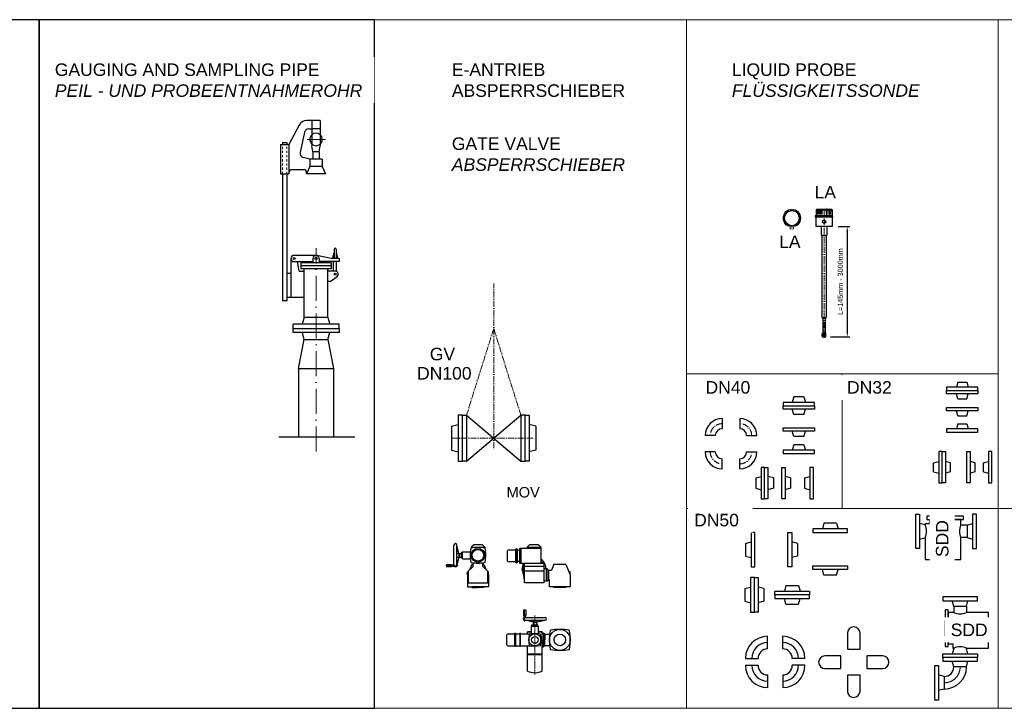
# Model space of a CAD drawing. Header units: millimetres. Extents: x -48448 to 452754, y -13941 to 17062.
# Tile 33 of 256: x -3680 to 1033, y -13941 to -10644. Entities that reach past the tile are written whole.
import ezdxf

# ---------------------------------------------------------------- set-up
doc = ezdxf.new("R2010")
doc.units = ezdxf.units.MM
for name, pattern in [('ACAD_ISO10W100', [18, 12, -3, 0, -3]), ('JIS_02_1.0', [2, 1, -1]), ('STRICHPUNKT', [25.4, 12.7, -6.35, 0, -6.35])]:
    doc.linetypes.add(name, pattern=pattern)
for name, color, linetype in [('0_POL_Beschriftung', 7, 'Continuous'), ('0_POL_masch Installation Bestand', 7, 'Continuous'), ('Beschriftung', 7, 'Continuous')]:
    doc.layers.add(name, color=color, linetype=linetype)
doc.layers.add('Bemaßung', color=7, linetype='Continuous', lineweight=13)
doc.styles.add('LBB3.5M1000', font='isocp.shx', dxfattribs={"height": 3.5})
doc.dimstyles.new('DIN', dxfattribs={"dimtxt": 2.5, "dimasz": 2.5, "dimexe": 1.25, "dimexo": 0.625, "dimtad": 1, "dimtih": 1, "dimdec": 4, "dimdsep": 46, "dimlunit": 6, "dimtxsty": 'Standard', "dimcen": 2.5, "dimadec": 0, "dimazin": 0, "dimtfac": 1, "dimtdec": 4, "dimtmove": 0, "dimatfit": 3, "dimfxl": 0, "dimtvp": 1, "dimtolj": 1, "dimtzin": 0, "dimarcsym": 0})

# ---------------------------------------------------------------- blocks, each defined once
blk = doc.blocks.new('*D37')
at = {"layer": 'Bemaßung', "color": 0, "lineweight": -2, "transparency": 16777216}
for p, q in [((238.2, -11634.3), (293.6, -11634.3)), ((281.1, -11659.3), (281.1, -12137.9)), ((200.2, -12162.9), (293.6, -12162.9))]:
    blk.add_line(p, q, dxfattribs=at)
at = {"layer": 'Bemaßung', "color": 0, "transparency": 16777216}
for points in [[(276.9, -11659.3), (285.2, -11659.3), (281.1, -11634.3)], [(276.9, -12137.9), (285.2, -12137.9), (281.1, -12162.9)]]:
    blk.add_solid(points, dxfattribs=at)
at = {"layer": 'DEFPOINTS', "color": 0, "transparency": 16777216}
for p in [(208.2, -11634.3), (170.2, -12162.9), (281.1, -12162.9)]:
    blk.add_point(p, dxfattribs=at)
at = {"layer": 'Bemaßung', "color": 0, "transparency": 16777216, "insert": (248.1, -11898.6), "char_height": 25, "attachment_point": 5, "rotation": 90}
blk.add_mtext('\\A1;L=145mm - 3000mm', dxfattribs=at)

msp = doc.modelspace()

# ---------------------------------------------------------------- linework, layer by layer
at = {"color": 3, "linetype": 'Continuous', "lineweight": -2, "ltscale": 10}
for p, q in [((-2342.501, -11148.987), (-2391.352, -11242.506)), ((-2241.281, -11127.506), (-2307.046, -11127.506)), ((-2296.606, -11167.506), (-2281.281, -11167.506)), ((-2281.281, -11127.506), (-2281.281, -11247.506)), ((-2241.281, -11167.506), (-2281.281, -11167.506)), ((-2241.281, -11127.506), (-2241.281, -11247.506)), ((-2316.14, -11183.213), (-2337.494, -11280.356)), ((-2431.352, -11242.506), (-2391.352, -11242.506)), ((-2431.352, -11242.506), (-2431.352, -11382.506)), ((-2421.352, -11232.506), (-2421.352, -11242.506)), ((-2421.352, -11232.506), (-2401.352, -11232.506)), ((-2401.352, -11232.506), (-2401.352, -11242.506)), ((-2391.352, -11242.506), (-2391.352, -11382.506)), ((-2276.281, -11277.506), (-2281.281, -11247.506)), ((-2246.281, -11277.506), (-2241.281, -11247.506)), ((-2291.281, -11312.506), (-2323.136, -11303.969)), ((-2276.281, -11277.506), (-2276.281, -11312.506)), ((-2246.281, -11277.506), (-2276.281, -11277.506)), ((-2246.281, -11277.506), (-2246.281, -11312.506)), ((-2291.281, -11347.506), (-2306.281, -11382.506)), ((-2291.281, -11312.506), (-2291.281, -11347.506)), ((-2231.281, -11312.506), (-2291.281, -11312.506)), ((-2231.281, -11347.506), (-2291.281, -11347.506)), ((-2231.281, -11312.506), (-2231.281, -11347.506)), ((-2231.281, -11347.506), (-2216.281, -11382.506)), ((-2431.352, -11382.506), (-2391.352, -11382.506)), ((-2421.352, -11382.506), (-2421.352, -11989.417)), ((-2401.352, -11382.506), (-2401.352, -11989.417)), ((-2321.281, -11362.506), (-2376.352, -11362.506)), ((-2306.281, -11382.506), (-2306.281, -11377.506)), ((-2216.281, -11382.506), (-2306.281, -11382.506)), ((-2401.352, -11857.506), (-2381.352, -11857.506)), ((-2401.352, -11989.417), (-2421.352, -11989.417)), ((-2401.352, -11972.506), (-2381.352, -11972.506))]:
    msp.add_line(p, q, dxfattribs=at)
at = {"color": 3, "linetype": 'JIS_02_1.0', "lineweight": 18, "ltscale": 10}
for p, q in [((-2421.352, -11382.506), (-2421.352, -11242.506)), ((-2401.352, -11382.506), (-2401.352, -11242.506))]:
    msp.add_line(p, q, dxfattribs=at)
at = {"color": 3, "linetype": 'ACAD_ISO10W100', "lineweight": 18, "ltscale": 10}
msp.add_line((-2216.264, -11217.506), (-2303.185, -11217.506), dxfattribs=at)
at = {"linetype": 'ACAD_ISO10W100', "lineweight": 18, "ltscale": 2.5}
for p, q in [((170.218, -12166.864), (170.218, -11536.646)), ((-1411.077, -12695.925), (-1411.077, -11906.775)), ((-1411.077, -12122.696), (-1541.077, -12537.696)), ((-1411.077, -12122.696), (-1281.077, -12537.696)), ((-1613.077, -12647.696), (-1209.077, -12647.696))]:
    msp.add_line(p, q, dxfattribs=at)
at = {"lineweight": 13}
for p, q in [((-16.388, -11581.085), (-19.163, -11579.944)), ((-17.106, -11575.71), (-14.494, -11577.185)), ((-11.431, -11568.081), (-9.267, -11570.159)), ((-7.984, -11564.908), (-6.092, -11567.236)), ((-0.252, -11560.04), (1.029, -11562.752)), ((5.35, -11561.051), (4.439, -11558.193)), ((26.612, -11561.051), (27.523, -11558.193)), ((32.214, -11560.04), (30.933, -11562.752)), ((39.946, -11564.908), (38.054, -11567.236)), ((43.393, -11568.081), (41.229, -11570.159)), ((49.068, -11575.71), (46.456, -11577.185)), ((48.35, -11581.085), (51.125, -11579.944)), ((-16.388, -11607.71), (-19.163, -11608.851)), ((-17.106, -11613.086), (-14.494, -11611.611)), ((-11.431, -11620.715), (-9.267, -11618.637)), ((-7.984, -11623.888), (-6.092, -11621.56)), ((-0.252, -11628.756), (1.029, -11626.043)), ((5.35, -11627.744), (4.439, -11630.602)), ((26.612, -11627.744), (27.523, -11630.602)), ((32.214, -11628.756), (30.933, -11626.043)), ((39.946, -11623.888), (38.054, -11621.56)), ((43.393, -11620.715), (41.229, -11618.637)), ((49.068, -11613.086), (46.456, -11611.611)), ((48.35, -11607.71), (51.125, -11608.851))]:
    msp.add_line(p, q, dxfattribs=at)
for p, q in [((132.218, -11554.898), (135.218, -11551.898)), ((132.218, -11554.898), (132.218, -11583.83)), ((132.218, -11554.898), (208.218, -11554.898)), ((135.218, -11551.898), (205.218, -11551.898)), ((137.848, -11554.898), (139.58, -11551.898)), ((139.743, -11554.898), (141.475, -11551.898)), ((144.97, -11554.898), (145.774, -11551.898)), ((148.145, -11554.898), (148.948, -11551.898)), ((165.218, -11551.898), (165.218, -11554.898)), ((175.218, -11551.898), (175.218, -11554.898)), ((192.291, -11554.898), (191.487, -11551.898)), ((195.466, -11554.898), (194.662, -11551.898)), ((200.693, -11554.898), (198.961, -11551.898)), ((202.587, -11554.898), (200.855, -11551.898)), ((208.218, -11554.898), (205.218, -11551.898)), ((208.218, -11554.898), (208.218, -11583.83)), ((156.768, -11634.272), (156.768, -11676.691)), ((183.668, -11634.272), (183.668, -11676.691)), ((156.768, -11676.691), (183.668, -11676.691)), ((-2371.353, -12122.506), (-2371.353, -12102.506)), ((-2151.353, -12122.506), (-2151.353, -12102.506)), ((-2318.503, -12174.506), (-2326.853, -12142.506)), ((-2204.203, -12174.506), (-2195.853, -12142.506)), ((161.468, -12158.944), (161.468, -12148.351)), ((165.218, -12142.944), (162.639, -12145.522)), ((165.218, -12149.944), (165.218, -12157.648)), ((165.218, -12157.648), (170.218, -12162.944)), ((175.218, -12157.648), (170.218, -12162.944)), ((175.218, -12149.944), (175.218, -12157.648)), ((178.968, -12158.944), (178.968, -12148.351)), ((-2345.503, -12314.506), (-2318.503, -12174.506)), ((-2318.503, -12174.506), (-2204.203, -12174.506)), ((-2204.203, -12174.506), (-2177.203, -12314.506)), ((165.468, -12162.944), (174.968, -12162.944)), ((-2345.503, -12314.506), (-2177.203, -12314.506)), ((-2345.503, -12314.506), (-2345.503, -12642.506)), ((-2177.203, -12314.506), (-2177.203, -12642.506)), ((810.417, -12379.235), (803.617, -12403.235)), ((810.417, -12379.235), (852.817, -12379.235)), ((852.817, -12379.235), (859.617, -12403.235)), ((810.417, -12459.235), (803.617, -12435.235)), ((852.817, -12459.235), (859.617, -12435.235)), ((25.073, -12450.207), (17.223, -12476.207)), ((73.373, -12450.207), (25.073, -12450.207)), ((73.373, -12450.207), (81.223, -12476.207)), ((810.417, -12459.235), (852.817, -12459.235)), ((25.073, -12534.207), (17.223, -12508.207)), ((73.373, -12534.207), (25.073, -12534.207)), ((73.373, -12534.207), (81.223, -12508.207)), ((810.417, -12539.951), (803.617, -12515.951)), ((852.817, -12539.951), (859.617, -12515.951)), ((-1541.077, -12537.696), (-1281.077, -12757.696)), ((-1541.077, -12757.696), (-1281.077, -12537.696)), ((-317.539, -12553.865), (-317.539, -12602.165)), ((-233.614, -12553.865), (-233.614, -12602.165)), ((810.417, -12579.509), (803.617, -12603.509)), ((810.417, -12539.951), (852.817, -12539.951)), ((810.417, -12579.509), (852.817, -12579.509)), ((852.817, -12579.509), (859.617, -12603.509)), ((-1613.077, -12590.546), (-1581.077, -12582.196)), ((-1613.077, -12590.546), (-1613.077, -12704.846)), ((-1209.077, -12590.546), (-1241.077, -12582.196)), ((-1209.077, -12590.546), (-1209.077, -12704.846)), ((25.073, -12639.683), (17.223, -12613.683)), ((73.373, -12639.683), (81.223, -12613.683)), ((-350.389, -12635.015), (-398.689, -12635.015)), ((-200.764, -12635.015), (-152.464, -12635.015)), ((73.373, -12639.683), (25.073, -12639.683)), ((-1613.077, -12704.846), (-1581.077, -12713.196)), ((-1209.077, -12704.846), (-1241.077, -12713.196)), ((-350.389, -12713.526), (-398.689, -12713.526)), ((-200.764, -12713.526), (-152.464, -12713.526)), ((25.073, -12679.173), (17.223, -12705.173)), ((73.373, -12679.173), (25.073, -12679.173)), ((73.373, -12679.173), (81.223, -12705.173)), ((-317.539, -12794.676), (-317.539, -12746.376)), ((-233.614, -12794.676), (-233.614, -12746.376)), ((694.516, -12765.892), (718.516, -12759.092)), ((694.516, -12808.292), (694.516, -12765.892)), ((774.516, -12765.892), (750.516, -12759.092)), ((774.516, -12808.292), (774.516, -12765.892)), ((893.724, -12765.892), (869.724, -12759.092)), ((893.724, -12808.292), (893.724, -12765.892)), ((933.281, -12765.892), (957.281, -12759.092)), ((933.281, -12808.292), (933.281, -12765.892)), ((694.516, -12808.292), (718.516, -12815.092)), ((774.516, -12808.292), (750.516, -12815.092)), ((893.724, -12808.292), (869.724, -12815.092)), ((933.281, -12808.292), (957.281, -12815.092)), ((-156.533, -12838.162), (-130.533, -12830.312)), ((-156.533, -12838.162), (-156.533, -12886.462)), ((-72.533, -12838.162), (-98.533, -12830.312)), ((-72.533, -12838.162), (-72.533, -12886.462)), ((9.634, -12838.162), (-16.366, -12830.312)), ((9.634, -12838.162), (9.634, -12886.462)), ((76.671, -12838.162), (102.671, -12830.312)), ((76.671, -12838.162), (76.671, -12886.462)), ((-156.533, -12886.462), (-130.533, -12894.312)), ((-72.533, -12886.462), (-98.533, -12894.312)), ((9.634, -12886.462), (-16.366, -12894.312)), ((76.671, -12886.462), (102.671, -12894.312)), ((169.203, -13054.585), (161.853, -13081.585)), ((229.503, -13054.585), (169.203, -13054.585)), ((229.503, -13054.585), (236.853, -13081.585)), ((854.103, -13063.312), (824.103, -13063.312)), ((854.103, -13063.312), (881.103, -13055.962)), ((854.103, -13063.312), (854.103, -13123.612)), ((-205.898, -13151.481), (-178.898, -13144.131)), ((42.377, -13151.481), (15.377, -13144.131)), ((854.103, -13123.612), (824.103, -13123.612)), ((854.103, -13123.612), (881.103, -13130.962)), ((-1519.366, -13169.655), (-1507.906, -13158.194)), ((-1519.366, -13169.655), (-1519.366, -13173.769)), ((-1519.366, -13169.655), (-1453.467, -13169.655)), ((-1464.928, -13158.194), (-1507.906, -13158.194)), ((-1453.467, -13169.655), (-1464.928, -13158.194)), ((-1453.467, -13169.655), (-1453.467, -13173.769)), ((-1301.827, -13177.919), (-1301.827, -13243.818)), ((-1250.718, -13175.385), (-1287.55, -13175.385)), ((-1287.55, -13175.385), (-1287.55, -13246.352)), ((-1281.819, -13175.385), (-1281.819, -13246.352)), ((-1250.718, -13169.655), (-1239.257, -13158.194)), ((-1250.718, -13169.655), (-1250.718, -13175.385)), ((-1250.718, -13169.655), (-1184.819, -13169.655)), ((-1250.718, -13173.871), (-1184.819, -13173.871)), ((-1196.28, -13158.194), (-1239.257, -13158.194)), ((-1184.819, -13169.655), (-1196.28, -13158.194)), ((-1184.819, -13169.655), (-1184.819, -13246.352)), ((-205.898, -13151.481), (-205.898, -13211.781)), ((42.377, -13151.481), (42.377, -13211.781)), ((-205.898, -13211.781), (-178.898, -13219.131)), ((42.377, -13211.781), (15.377, -13219.131)), ((-1536.558, -13302.026), (-1536.558, -13286.874)), ((-1536.558, -13286.874), (-1533.066, -13286.874)), ((-1515.069, -13251.599), (-1526.385, -13278.154)), ((-1515.069, -13251.599), (-1510.144, -13251.599)), ((-1457.765, -13251.599), (-1462.689, -13251.599)), ((-1457.765, -13251.599), (-1446.449, -13278.154)), ((-1436.276, -13286.874), (-1439.768, -13286.874)), ((-1436.276, -13302.026), (-1436.276, -13286.874)), ((-1287.55, -13246.352), (-1171.12, -13246.352)), ((-1171.12, -13261.914), (-1264.417, -13261.914)), ((-1171.12, -13284.835), (-1264.417, -13284.835)), ((-1158.576, -13330.678), (-1158.576, -13273.374)), ((-1154.796, -13273.374), (-1149.066, -13279.105)), ((-1149.066, -13279.105), (-1149.066, -13324.948)), ((-1149.066, -13279.105), (-1134.939, -13279.105)), ((-1123.217, -13251.599), (-1134.939, -13279.105)), ((-1065.914, -13251.599), (-1123.217, -13251.599)), ((-1065.914, -13251.599), (-1044.425, -13302.026)), ((-1044.425, -13286.874), (-1050.882, -13286.874)), ((-1044.425, -13302.026), (-1044.425, -13286.874)), ((169.203, -13302.859), (161.853, -13275.859)), ((229.503, -13302.859), (236.853, -13275.859)), ((-1533.066, -13293.832), (-1536.558, -13302.026)), ((-1439.768, -13293.832), (-1436.276, -13302.026)), ((-1154.796, -13330.678), (-1149.066, -13324.948)), ((-1149.066, -13324.948), (-1144.706, -13324.948)), ((229.503, -13302.859), (169.203, -13302.859)), ((-208.676, -13367.436), (-181.676, -13360.086)), ((-208.676, -13367.436), (-208.676, -13427.736)), ((-118.676, -13367.436), (-145.676, -13360.086)), ((-118.676, -13367.436), (-118.676, -13427.736)), ((-12.639, -13352.586), (-19.989, -13379.586)), ((-12.639, -13352.586), (47.661, -13352.586)), ((47.661, -13352.586), (55.011, -13379.586)), ((-208.676, -13427.736), (-181.676, -13435.086)), ((-118.676, -13427.736), (-145.676, -13435.086)), ((-12.639, -13442.586), (-19.989, -13415.586)), ((47.661, -13442.586), (55.011, -13415.586)), ((791.182, -13452.352), (783.832, -13425.352)), ((851.482, -13452.352), (858.832, -13425.352)), ((-12.639, -13442.586), (47.661, -13442.586)), ((791.182, -13452.352), (851.482, -13452.352)), ((791.182, -13452.352), (791.182, -13482.352)), ((851.482, -13452.352), (851.482, -13482.352)), ((-99.981, -13656.133), (-99.981, -13595.833)), ((-27.999, -13656.133), (-27.999, -13595.833)), ((282.012, -13581.497), (282.012, -13657.497)), ((342.312, -13657.497), (342.312, -13581.497)), ((282.012, -13657.497), (342.312, -13657.497)), ((-206.131, -13701.983), (-145.831, -13701.983)), ((78.151, -13701.983), (17.851, -13701.983)), ((249.772, -13689.737), (173.772, -13689.737)), ((249.772, -13750.037), (249.772, -13689.737)), ((450.551, -13689.737), (374.551, -13689.737)), ((374.551, -13689.737), (374.551, -13750.037)), ((-206.131, -13734.858), (-145.831, -13734.858)), ((78.151, -13734.858), (17.851, -13734.858)), ((173.772, -13750.037), (249.772, -13750.037)), ((374.551, -13750.037), (450.551, -13750.037)), ((791.182, -13742.352), (783.832, -13715.352)), ((851.482, -13742.352), (791.182, -13742.352)), ((851.482, -13742.352), (858.832, -13715.352)), ((-99.981, -13780.708), (-99.981, -13841.008)), ((-27.999, -13780.708), (-27.999, -13841.008)), ((342.312, -13782.276), (282.012, -13782.276)), ((282.012, -13782.276), (282.012, -13858.276)), ((342.312, -13858.276), (342.312, -13782.276)), ((745.332, -13788.202), (718.332, -13780.852)), ((745.332, -13788.202), (745.332, -13848.502)), ((745.332, -13848.502), (718.332, -13855.852))]:
    msp.add_line(p, q)
at = {"linetype": 'Continuous', "lineweight": -2, "ltscale": 10}
for p, q in [((-2261.352, -11772.506), (-2366.352, -11772.506)), ((-2189.202, -11787.506), (-2258.233, -11772.834)), ((-2180.277, -11772.506), (-2175.277, -11772.506)), ((-2180.277, -11772.506), (-2180.277, -11787.506)), ((-2177.777, -11762.506), (-2175.277, -11762.506)), ((-2177.777, -11762.506), (-2177.777, -11772.506)), ((-2175.277, -11742.506), (-2175.277, -11787.506)), ((-2165.277, -11742.506), (-2165.277, -11787.506)), ((-2162.777, -11762.506), (-2165.277, -11762.506)), ((-2160.277, -11772.506), (-2165.277, -11772.506)), ((-2162.777, -11762.506), (-2162.777, -11772.506)), ((-2160.277, -11772.506), (-2160.277, -11787.506)), ((-2381.352, -11787.506), (-2381.352, -11972.506)), ((-2366.352, -11802.506), (-2276.352, -11802.506)), ((-2342.57, -11847.506), (-2350.505, -11802.506)), ((-2342.57, -11847.506), (-2350.505, -11802.506)), ((-2189.202, -11807.506), (-2333.502, -11807.506)), ((-2333.502, -11807.506), (-2333.502, -11837.506)), ((-2189.202, -11822.506), (-2333.502, -11822.506)), ((-2276.352, -11787.506), (-2276.352, -11807.506)), ((-2246.352, -11787.506), (-2246.352, -11807.506)), ((-2150.277, -11802.506), (-2246.352, -11802.506)), ((-2150.277, -11787.506), (-2189.202, -11787.506)), ((-2189.202, -11807.506), (-2189.202, -11837.506)), ((-2177.777, -11847.506), (-2177.777, -11802.506)), ((-2162.777, -11849.516), (-2162.777, -11802.506)), ((-2150.277, -11787.506), (-2150.277, -11802.506)), ((-2342.57, -11847.506), (-2318.502, -11847.506)), ((-2342.57, -11847.506), (-2318.502, -11847.506)), ((-2189.202, -11837.506), (-2333.502, -11837.506)), ((-2318.502, -12070.506), (-2318.502, -11837.506)), ((-2204.202, -12070.506), (-2204.202, -11837.506)), ((-2170.277, -11847.506), (-2204.202, -11847.506)), ((-2194.202, -11897.506), (-2159.7, -11873.143)), ((-2194.202, -11897.506), (-2204.202, -11897.506)), ((-2381.352, -11972.506), (-2318.502, -11972.506)), ((-2151.353, -12102.506), (-2371.353, -12102.506)), ((-2318.502, -12070.506), (-2327.076, -12102.506)), ((-2204.202, -12070.506), (-2318.502, -12070.506)), ((-2204.202, -12070.506), (-2195.628, -12102.506))]:
    msp.add_line(p, q, dxfattribs=at)
at = {"linetype": 'ACAD_ISO10W100', "lineweight": 18, "ltscale": 10}
msp.add_line((-2261.353, -12711.292), (-2261.353, -11737.503), dxfattribs=at)
at = {"linetype": 'JIS_02_1.0', "lineweight": 5, "ltscale": 2}
msp.add_line((175.218, -12142.944), (177.796, -12145.522), dxfattribs=at)
at = {"color": 1}
msp.add_line((-2075.774, -12642.506), (-2439.516, -12642.506), dxfattribs=at)
for points in [[(-3586.02, -10644.451), (-6199.576, -10644.451), (-6199.576, -13940.593), (-3586.02, -13940.593)], [(-1981.147, -10644.451), (-3586.02, -10644.451), (-3586.02, -13940.593), (-1981.147, -13940.593)]]:
    msp.add_lwpolyline(points, close=True, dxfattribs=at)
for points in [[(127.718, -11588.622), (212.718, -11588.622), (212.718, -11583.83), (127.718, -11583.83)], [(132.218, -11588.622), (208.218, -11588.622), (208.218, -11634.272), (132.218, -11634.272)], [(137.848, -11554.898), (139.743, -11554.898), (139.743, -11575.577), (137.848, -11575.577)], [(144.97, -11554.898), (148.145, -11554.898), (148.145, -11575.577), (144.97, -11575.577)], [(155.266, -11551.898), (159.587, -11551.898), (159.587, -11575.577), (155.266, -11575.577)], [(185.169, -11551.898), (180.849, -11551.898), (180.849, -11575.577), (185.169, -11575.577)], [(195.466, -11554.898), (192.291, -11554.898), (192.291, -11575.577), (195.466, -11575.577)], [(202.587, -11554.898), (200.693, -11554.898), (200.693, -11575.577), (202.587, -11575.577)], [(159.468, -12070.305), (180.968, -12070.305), (180.968, -11676.691), (159.468, -11676.691)], [(-2371.353, -12122.506), (-2151.353, -12122.506), (-2151.353, -12142.506), (-2371.353, -12142.506)], [(756.617, -12419.235), (906.617, -12419.235), (906.617, -12403.235), (756.617, -12403.235)], [(756.617, -12419.235), (906.617, -12419.235), (906.617, -12435.235), (756.617, -12435.235)], [(124.223, -12476.207), (-25.777, -12476.207), (-25.777, -12492.207), (124.223, -12492.207)], [(124.223, -12508.207), (-25.777, -12508.207), (-25.777, -12492.207), (124.223, -12492.207)], [(756.617, -12499.951), (906.617, -12499.951), (906.617, -12515.951), (756.617, -12515.951)], [(-1581.077, -12757.696), (-1561.077, -12757.696), (-1561.077, -12537.696), (-1581.077, -12537.696)], [(-1541.077, -12757.696), (-1561.077, -12757.696), (-1561.077, -12537.696), (-1541.077, -12537.696)], [(-1281.077, -12757.696), (-1261.077, -12757.696), (-1261.077, -12537.696), (-1281.077, -12537.696)], [(-1241.077, -12757.696), (-1261.077, -12757.696), (-1261.077, -12537.696), (-1241.077, -12537.696)], [(124.223, -12613.683), (-25.777, -12613.683), (-25.777, -12597.683), (124.223, -12597.683)], [(756.617, -12619.509), (906.617, -12619.509), (906.617, -12603.509), (756.617, -12603.509)], [(124.223, -12705.173), (-25.777, -12705.173), (-25.777, -12721.173), (124.223, -12721.173)], [(734.516, -12862.092), (734.516, -12712.092), (718.516, -12712.092), (718.516, -12862.092)], [(734.516, -12862.092), (734.516, -12712.092), (750.516, -12712.092), (750.516, -12862.092)], [(853.724, -12862.092), (853.724, -12712.092), (869.724, -12712.092), (869.724, -12862.092)], [(973.281, -12862.092), (973.281, -12712.092), (957.281, -12712.092), (957.281, -12862.092)], [(-130.533, -12787.312), (-130.533, -12937.312), (-114.533, -12937.312), (-114.533, -12787.312)], [(-98.533, -12787.312), (-98.533, -12937.312), (-114.533, -12937.312), (-114.533, -12787.312)], [(-16.366, -12787.312), (-16.366, -12937.312), (-32.366, -12937.312), (-32.366, -12787.312)], [(102.671, -12787.312), (102.671, -12937.312), (118.671, -12937.312), (118.671, -12787.312)], [(627.103, -13010.962), (627.103, -13175.962), (609.103, -13175.962), (609.103, -13010.962)], [(661.603, -13036.234), (836.603, -13036.234), (836.603, -13021.234), (661.603, -13021.234)], [(881.103, -13010.962), (881.103, -13175.962), (899.103, -13175.962), (899.103, -13010.962)], [(-178.898, -13099.131), (-178.898, -13264.131), (-160.898, -13264.131), (-160.898, -13099.131)], [(15.377, -13099.131), (15.377, -13264.131), (-2.623, -13264.131), (-2.623, -13099.131)], [(281.853, -13081.585), (116.853, -13081.585), (116.853, -13099.585), (281.853, -13099.585)], [(-1298.962, -13243.818), (-1304.692, -13243.818), (-1304.692, -13177.919), (-1298.962, -13177.919)], [(-1287.55, -13238.602), (-1298.962, -13238.602), (-1298.962, -13183.135), (-1287.55, -13183.135)], [(281.853, -13275.859), (116.853, -13275.859), (116.853, -13257.859), (281.853, -13257.859)], [(-181.676, -13315.086), (-181.676, -13480.086), (-163.676, -13480.086), (-163.676, -13315.086)], [(-145.676, -13315.086), (-145.676, -13480.086), (-163.676, -13480.086), (-163.676, -13315.086)], [(-1065.914, -13361.622), (-1123.217, -13361.622), (-1123.217, -13359.33), (-1065.914, -13359.33)], [(-64.989, -13379.586), (100.011, -13379.586), (100.011, -13397.586), (-64.989, -13397.586)], [(-64.989, -13415.586), (100.011, -13415.586), (100.011, -13397.586), (-64.989, -13397.586)], [(738.832, -13425.352), (903.832, -13425.352), (903.832, -13407.352), (738.832, -13407.352)], [(764.103, -13644.852), (764.103, -13469.852), (749.103, -13469.852), (749.103, -13644.852)], [(738.832, -13679.352), (903.832, -13679.352), (903.832, -13697.352), (738.832, -13697.352)], [(738.832, -13715.352), (903.832, -13715.352), (903.832, -13697.352), (738.832, -13697.352)], [(718.332, -13735.852), (718.332, -13900.852), (700.332, -13900.852), (700.332, -13735.852)]]:
    msp.add_lwpolyline(points, close=True)
at = {"lineweight": 13}
msp.add_lwpolyline([(24.179, -11636.1), (24.179, -11647.843), (7.783, -11647.843), (7.783, -11636.1)], dxfattribs=at)
for points in [[(165.218, -12149.944), (165.218, -12070.305)], [(175.218, -12070.305), (175.218, -12149.944)], [(824.103, -13063.312), (824.103, -13036.234), (674.103, -13036.234), (674.103, -13058.188)], [(674.103, -13228.462), (824.103, -13228.462), (824.103, -13123.612)], [(-1171.12, -13246.352), (-1171.12, -13339.274), (-1264.417, -13339.274), (-1264.417, -13246.352)], [(-1171.12, -13330.678), (-1154.796, -13330.678), (-1154.796, -13273.374), (-1171.12, -13273.374)], [(-1536.558, -13302.026), (-1536.558, -13359.33), (-1486.417, -13359.33)], [(-1436.276, -13302.026), (-1436.276, -13359.33), (-1486.417, -13359.33)], [(-1044.425, -13302.026), (-1044.425, -13359.33), (-1144.706, -13359.33), (-1144.706, -13324.948)], [(-1486.417, -13359.33), (-1515.069, -13359.33), (-1515.069, -13361.622), (-1486.417, -13361.622)], [(-1486.417, -13359.33), (-1457.765, -13359.33), (-1457.765, -13361.622), (-1486.417, -13361.622)], [(791.182, -13482.352), (764.103, -13482.352), (764.103, -13632.352), (786.058, -13632.352)], [(956.332, -13632.352), (956.332, -13482.352), (851.482, -13482.352)]]:
    msp.add_lwpolyline(points)
for points in [[(674.103, -13058.188), (654.103, -13058.188), (654.103, -13060.695, -0.49438379), (651.578, -13062.625), (627.103, -13055.962)], [(627.103, -13130.962), (651.578, -13124.3, -0.49438379), (654.103, -13126.229), (654.103, -13228.462), (674.103, -13228.462)], [(786.058, -13632.352), (786.058, -13652.352), (788.564, -13652.352, -0.49438379), (790.494, -13654.877), (783.832, -13679.352)], [(858.832, -13679.352), (852.169, -13654.877, -0.49438379), (854.099, -13652.352), (956.332, -13652.352), (956.332, -13632.352)]]:
    msp.add_lwpolyline(points, format="xyb")
msp.add_lwpolyline([(-1304.692, -13183.135), (-1340.222, -13183.135, 0.41421356), (-1345.952, -13188.866), (-1345.952, -13232.871, 0.41421356), (-1340.222, -13238.602), (-1304.692, -13238.602)], format="xyb", close=True)
for radius in [42.5, 38, 35]:
    msp.add_circle((15.981, -11594.398), radius, dxfattribs=at)
msp.add_circle((170.218, -11611.447), 8.198)
at = {"linetype": 'Continuous', "lineweight": -2, "ltscale": 10}
for centre in [(-2366.352, -11787.506), (-2261.352, -11787.506), (-2170.277, -11862.506)]:
    msp.add_circle(centre, 5, dxfattribs=at)
at = {"color": 3, "linetype": 'Continuous', "lineweight": -2, "ltscale": 10}
for centre, radius, start, end in [((-2307.047, -11167.506), 40, 90, 152.420419), ((-2296.607, -11187.506), 20, 90, 167.604286), ((-2261.281, -11217.506), 30, 131.810314, 228.189686), ((-2261.281, -11217.506), 30, 48.189686, 131.810314), ((-2261.281, -11217.506), 30, 311.810314, 48.189686), ((-2261.281, -11217.506), 30, 228.189686, 311.810314), ((-2317.961, -11284.651), 20, 167.601281, 255.002981), ((-2376.352, -11377.506), 15, 90, 180), ((-2321.281, -11377.506), 15, 0, 90)]:
    msp.add_arc(centre, radius, start, end, dxfattribs=at)
at = {"linetype": 'Continuous', "lineweight": -2, "ltscale": 10}
for centre, radius, start, end in [((-2366.352, -11787.506), 15, 90, 270), ((-2261.352, -11787.506), 15, 0, 180), ((-2170.277, -11742.506), 5, 0, 180), ((-2170.277, -11862.506), 15, 314.83795, 90)]:
    msp.add_arc(centre, radius, start, end, dxfattribs=at)
for centre, radius, start, end in [((165.468, -12148.351), 4, 135, 180), ((174.968, -12148.351), 4, 0, 45), ((165.468, -12158.944), 4, 180, 270), ((174.968, -12158.944), 4, 270, 0), ((-317.539, -12635.015), 81.15, 90, 180), ((-233.614, -12635.015), 81.15, 0, 90), ((-317.539, -12635.015), 32.85, 90, 180), ((-233.614, -12635.015), 32.85, 0, 90), ((-317.539, -12713.526), 81.15, 180, 270), ((-317.539, -12713.526), 32.85, 180, 270), ((-233.614, -12713.526), 32.85, 270, 0), ((-233.614, -12713.526), 81.15, 270, 0), ((749.103, -13668.096), 649.634, 84.705539, 95.294461), ((585.43, -13093.462), 75, 336.296732, 23.703268), ((892.776, -13093.462), 75, 156.296732, 203.703268), ((-1217.769, -13273.374), 57.304, 0, 54.900368), ((-1217.769, -13273.374), 48.708, 33.696422, 47.431546), ((-1270.775, -13273.374), 5.73, 136.581381, 223.418619), ((-1217.769, -13273.374), 57.304, 151.863509, 207.830517), ((-816.058, -13273.374), 453.177, 176.581427, 188.361383), ((-1217.769, -13273.374), 48.708, 0, 16.720066), ((1395.966, -13557.352), 649.634, 174.705539, 185.294461), ((821.332, -13413.679), 75, 246.296732, 293.703268), ((312.162, -13581.497), 30.15, 0, 180), ((-99.981, -13701.983), 106.15, 90, 180), ((-27.999, -13701.983), 106.15, 0, 90), ((-99.981, -13701.983), 76, 90, 180), ((-99.981, -13701.983), 45.85, 90, 180), ((-27.999, -13701.983), 76, 0, 90), ((-27.999, -13701.983), 45.85, 0, 90), ((821.332, -13721.025), 75, 66.296732, 113.703268), ((173.772, -13719.887), 30.15, 90, 270), ((450.551, -13719.887), 30.15, 270, 90), ((-99.981, -13734.858), 106.15, 180, 270), ((-99.981, -13734.858), 76, 180, 270), ((-99.981, -13734.858), 45.85, 180, 270), ((-27.999, -13734.858), 45.85, 270, 0), ((-27.999, -13734.858), 76, 270, 0), ((-27.999, -13734.858), 106.15, 270, 0), ((745.332, -13742.352), 45.85, 270, 0), ((745.332, -13742.352), 106.15, 270, 0), ((312.162, -13858.276), 30.15, 180, 0)]:
    msp.add_arc(centre, radius, start, end)
at = {"linetype": 'ACAD_ISO10W100', "lineweight": 18, "ltscale": 2.5}
for centre, start, end in [((-317.539, -12635.015), 90, 180), ((-233.614, -12635.015), 0, 90), ((-317.539, -12713.526), 180, 270), ((-233.614, -12713.526), 270, 0)]:
    msp.add_arc(centre, 57, start, end, dxfattribs=at)
at = {"linetype": 'ACAD_ISO10W100', "lineweight": 18, "ltscale": 10}
msp.add_arc((745.332, -13742.352), 76, 270, 0, dxfattribs=at)
at = {"linetype": 'JIS_02_1.0', "lineweight": 5, "ltscale": 2}
msp.add_ellipse((170.218, -12149.944), major_axis=(0, -6.286), ratio=0.79538887, dxfattribs=at)
at = {"layer": '0_POL_masch Installation Bestand'}
for p, q in [((-1601.242, -13257.03), (-1601.242, -13158.977)), ((-1587.871, -13257.03), (-1587.871, -13158.977)), ((-1577.843, -13199.646), (-1587.871, -13162.221)), ((-1565.587, -13221.931), (-1565.587, -13194.075)), ((-1562.801, -13194.075), (-1565.587, -13194.075)), ((-1560.015, -13191.29), (-1562.801, -13194.075)), ((-1562.801, -13221.931), (-1562.801, -13194.075)), ((-1560.015, -13224.717), (-1560.015, -13191.29)), ((-1560.015, -13191.29), (-1522.967, -13191.29)), ((-1587.871, -13199.646), (-1577.843, -13199.646)), ((-1587.871, -13216.36), (-1577.843, -13216.36)), ((-1577.843, -13216.36), (-1587.871, -13253.785)), ((-1577.843, -13199.646), (-1577.843, -13216.36)), ((-1577.843, -13202.432), (-1576.729, -13202.432)), ((-1577.843, -13213.574), (-1576.729, -13213.574)), ((-1576.729, -13199.646), (-1565.587, -13199.646)), ((-1576.729, -13199.646), (-1576.729, -13216.36)), ((-1576.729, -13216.36), (-1565.587, -13216.36)), ((-1562.801, -13221.931), (-1565.587, -13221.931)), ((-1560.015, -13224.717), (-1562.801, -13221.931)), ((-1560.015, -13224.717), (-1522.967, -13224.717)), ((-1636.341, -13251.458), (-1636.341, -13262.601)), ((-1636.341, -13251.458), (-1614.056, -13251.458)), ((-1636.341, -13262.601), (-1614.056, -13262.601)), ((-1614.056, -13251.458), (-1601.242, -13253.718)), ((-1614.056, -13251.458), (-1614.056, -13262.601)), ((-1614.056, -13262.601), (-1601.242, -13260.341)), ((-1601.242, -13253.718), (-1601.242, -13260.341)), ((-1533.066, -13284.835), (-1510.144, -13261.914)), ((-1510.144, -13261.914), (-1510.144, -13243.75)), ((-1462.689, -13261.914), (-1462.689, -13243.75)), ((-1439.768, -13284.835), (-1462.689, -13261.914)), ((-1257.802, -13470.391), (-1268.944, -13470.391)), ((-1268.944, -13470.391), (-1268.944, -13492.676)), ((-1257.802, -13470.391), (-1257.802, -13492.676)), ((-1268.944, -13492.676), (-1266.685, -13505.49)), ((-1257.802, -13492.676), (-1268.944, -13492.676)), ((-1260.061, -13505.49), (-1266.685, -13505.49)), ((-1263.373, -13505.49), (-1165.32, -13505.49)), ((-1263.373, -13518.861), (-1165.32, -13518.861)), ((-1222.703, -13528.889), (-1260.129, -13518.861)), ((-1257.802, -13492.676), (-1260.061, -13505.49)), ((-1222.703, -13518.861), (-1222.703, -13528.889)), ((-1205.989, -13518.861), (-1205.989, -13528.889)), ((-1205.989, -13528.889), (-1168.564, -13518.861)), ((-1231.06, -13546.717), (-1228.274, -13543.931)), ((-1231.06, -13546.717), (-1197.633, -13546.717)), ((-1231.06, -13546.717), (-1231.06, -13583.765)), ((-1228.274, -13541.145), (-1200.418, -13541.145)), ((-1228.274, -13543.931), (-1228.274, -13541.145)), ((-1228.274, -13543.931), (-1200.418, -13543.931)), ((-1205.989, -13528.889), (-1222.703, -13528.889)), ((-1222.703, -13530.003), (-1222.703, -13541.145)), ((-1205.989, -13530.003), (-1222.703, -13530.003)), ((-1219.917, -13528.889), (-1219.917, -13530.003)), ((-1208.775, -13528.889), (-1208.775, -13530.003)), ((-1205.989, -13530.003), (-1205.989, -13541.145)), ((-1200.418, -13543.931), (-1200.418, -13541.145)), ((-1197.633, -13546.717), (-1200.418, -13543.931)), ((-1197.633, -13546.717), (-1197.633, -13584.772)), ((-1347.498, -13636.691), (-1347.498, -13589.336)), ((-1341.927, -13583.765), (-1310.542, -13583.765)), ((-1310.542, -13645.048), (-1310.542, -13580.979)), ((-1310.542, -13580.979), (-1304.971, -13580.979)), ((-1307.756, -13580.979), (-1307.756, -13645.048)), ((-1304.971, -13645.048), (-1304.971, -13580.979)), ((-1304.971, -13583.765), (-1286.414, -13583.765)), ((-1286.414, -13580.979), (-1283.628, -13580.979)), ((-1286.414, -13580.979), (-1286.414, -13645.048)), ((-1283.628, -13645.048), (-1283.628, -13580.979)), ((-1283.628, -13583.765), (-1214.346, -13583.765)), ((-1250.002, -13583.765), (-1250.002, -13575.13)), ((-1231.06, -13575.13), (-1250.002, -13575.13)), ((-1231.06, -13576.801), (-1250.002, -13576.801)), ((-1178.691, -13575.13), (-1197.633, -13575.13)), ((-1178.691, -13576.801), (-1197.633, -13576.801)), ((-1178.691, -13683.976), (-1178.691, -13575.13)), ((-1178.691, -13579.587), (-1172.562, -13579.587)), ((-1172.562, -13579.587), (-1172.562, -13613.014)), ((-1172.562, -13582.372), (-1169.777, -13582.372)), ((-1172.562, -13646.441), (-1172.562, -13613.014)), ((-1169.777, -13582.372), (-1169.777, -13613.014)), ((-1169.777, -13582.372), (-1165.837, -13586.312)), ((-1169.777, -13643.655), (-1169.777, -13613.014)), ((-1165.837, -13586.312), (-1165.837, -13613.014)), ((-1165.837, -13586.312), (-1143.208, -13586.312)), ((-1165.837, -13639.716), (-1165.837, -13613.014)), ((-1341.927, -13642.263), (-1310.542, -13642.263)), ((-1304.971, -13645.048), (-1310.542, -13645.048)), ((-1304.971, -13642.263), (-1286.414, -13642.263)), ((-1283.628, -13645.048), (-1286.414, -13645.048)), ((-1283.628, -13642.263), (-1214.346, -13642.263)), ((-1250.002, -13683.976), (-1250.002, -13642.263)), ((-1178.691, -13646.441), (-1172.562, -13646.441)), ((-1172.562, -13643.655), (-1169.777, -13643.655)), ((-1169.777, -13643.655), (-1165.837, -13639.716)), ((-1165.837, -13639.716), (-1143.208, -13639.716)), ((-1178.691, -13681.19), (-1250.002, -13681.19)), ((-1178.691, -13683.976), (-1250.002, -13683.976)), ((-1249.166, -13762.849), (-1249.166, -13683.976)), ((-1179.526, -13762.849), (-1179.526, -13683.976))]:
    msp.add_line(p, q, dxfattribs=at)
at = {"layer": '0_POL_masch Installation Bestand', "linetype": 'STRICHPUNKT', "lineweight": 18, "ltscale": 0.1}
for p, q in [((-1581.271, -13257.03), (-1639.819, -13257.03)), ((-1587.871, -13257.03), (-1584.373, -13255.01)), ((-1587.871, -13257.03), (-1584.373, -13259.049)), ((-1263.373, -13525.461), (-1263.373, -13466.914)), ((-1263.373, -13518.861), (-1265.393, -13522.359)), ((-1263.373, -13518.861), (-1261.353, -13522.359)), ((-1214.346, -13497.112), (-1214.346, -13778.354))]:
    msp.add_line(p, q, dxfattribs=at)
at = {"layer": '0_POL_masch Installation Bestand'}
for points in [[(-1533.066, -13284.835), (-1533.066, -13339.274), (-1439.768, -13339.274), (-1439.768, -13284.835)], [(-1462.689, -13246.352), (-1510.144, -13246.352)]]:
    msp.add_lwpolyline(points, dxfattribs=at)
for centre, radius in [((-1486.417, -13208.003), 32.95), ((-1486.417, -13208.003), 27.733), ((-1094.566, -13613.014), 50.141), ((-1214.346, -13613.014), 29.249), ((-1214.346, -13613.014), 16.249), ((-1094.566, -13613.014), 27.856)]:
    msp.add_circle(centre, radius, dxfattribs=at)
for centre, radius, start, end in [((-1594.557, -13158.977), 6.685, 0, 180), ((-1346.061, -13208.003), 177.694, 169.41081, 190.589198), ((-1518.69, -13175.73), 2.074, 100.589196, 169.41081), ((-1486.417, -13348.359), 177.694, 79.410809, 100.589196), ((-1454.144, -13175.73), 2.074, 10.589195, 79.410809), ((-1626.773, -13208.003), 177.694, 349.410808, 10.589195), ((-1518.69, -13240.276), 2.074, 190.589198, 259.410811), ((-1454.144, -13240.276), 2.074, 280.589198, 349.410808), ((-1594.557, -13257.03), 6.685, 180, 0), ((-1486.417, -13067.647), 177.694, 259.410811, 280.589198), ((-1263.373, -13512.175), 6.685, 90, 270), ((-1165.32, -13512.175), 6.685, 270, 90), ((-906.084, -13613.014), 238.623, 169.41081, 190.589198), ((-1137.904, -13569.675), 2.786, 100.589196, 169.41081), ((-1094.566, -13801.496), 238.623, 79.410809, 100.589196), ((-1051.227, -13569.675), 2.786, 10.589195, 79.410809), ((-1283.048, -13613.014), 238.623, 349.410808, 10.589195), ((-1341.927, -13589.336), 5.571, 90, 180), ((-1104.398, -13613.014), 139.197, 169.41081, 190.589198), ((-1239.627, -13587.733), 1.625, 100.589196, 169.41081), ((-1214.346, -13722.962), 139.197, 79.410809, 100.589196), ((-1189.065, -13587.733), 1.625, 10.589195, 79.410809), ((-1324.294, -13613.014), 139.197, 349.410808, 10.589195), ((-1341.927, -13636.691), 5.571, 180, 270), ((-1239.627, -13638.295), 1.625, 190.589198, 259.410811), ((-1214.346, -13503.066), 139.197, 259.410811, 280.589198), ((-1189.065, -13638.295), 1.625, 280.589198, 349.410808), ((-1137.904, -13656.353), 2.786, 190.589198, 259.410811), ((-1094.566, -13424.532), 238.623, 259.410811, 280.589198), ((-1051.227, -13656.353), 2.786, 280.589198, 349.410808), ((-1214.346, -13683.129), 86.993, 246.405441, 293.594559)]:
    msp.add_arc(centre, radius, start, end, dxfattribs=at)
at = {"layer": 'Bemaßung', "color": 1}
msp.add_line((256.919, -12339.896), (256.919, -12983.919), dxfattribs=at)
for points in [[(1002.94, -12983.919), (2494.984, -12983.919), (2494.984, -10644.451), (1002.94, -10644.451)], [(-489.103, -12983.919), (1002.94, -12983.919), (1002.94, -13940.593), (-489.103, -13940.593)], [(2494.984, -12983.919), (1002.94, -12983.919), (1002.94, -13940.593), (2494.984, -13940.593)]]:
    msp.add_lwpolyline(points, close=True, dxfattribs=at)

# ---------------------------------------------------------------- texts
at = {"layer": '0_POL_Beschriftung', "insert": (-1349.636, -12881.45), "char_height": 50, "attachment_point": 1, "style": 'LBB3.5M1000'}
msp.add_mtext_dynamic_manual_height_columns('{\\fArial|b0|i0|c0|p34;MOV}', width=162.27438, gutter_width=17.5, heights=[0], dxfattribs=at)
at = {"layer": 'Beschriftung', "char_height": 60, "attachment_point": 1, "style": 'LBB3.5M1000', "bg_fill": 2}
for s, insert, width in [('{\\fArial|b0|i0|c0|p34;E-ANTRIEB\\PABSPERRSCHIEBER}', (-1611.398, -10853.763), 889.12123), ('{\\fArial|b0|i0|c0|p34;LIQUID PROBE\\P\\fArial|b0|i1|c0|p34;FLÜSSIGKEITSSONDE}', (-271.274, -10853.763), 937.09117)]:
    msp.add_mtext(s, dxfattribs=dict(at, insert=insert, width=width))
at = {"layer": 'Beschriftung', "insert": (-1611.398, -11207.914), "char_height": 60, "width": 1882.93789, "attachment_point": 1, "style": 'LBB3.5M1000'}
msp.add_mtext('{\\fArial|b0|i0|c0|p34;GATE VALVE\\P\\fArial|b0|i1|c0|p34;ABSPERRSCHIEBER}', dxfattribs=at)
at = {"layer": 'Beschriftung', "color": 1, "insert": (-1716.876, -12214.977), "char_height": 60, "width": 111.95845, "attachment_point": 1, "style": 'LBB3.5M1000', "bg_fill": 2}
msp.add_mtext('{\\fArial|b0|i0|c0|p34;\\C256;GV}', dxfattribs=at)

# ---------------------------------------------------------------- dimensions: what is measured, and where the dimension line sits
at = {"layer": 'Bemaßung'}
dim = msp.add_linear_dim(base=(281.069, -12162.944), p1=(208.218, -11634.272), p2=(170.218, -12162.944), angle=90, text='L=145mm - 3000mm', dimstyle='DIN', override={"dimscale": 10, "dimexo": 3, "dimdec": 2, "dimtdec": 2, "dimtmove": 2}, dxfattribs=at)
dim.commit()
dim.dimension.update_dxf_attribs({"geometry": '*D37', "text_midpoint": (248.083, -11898.608), "dimtype": 160})

# ---------------------------------------------------------------- next in the draw order: texts
at = {"layer": 'Beschriftung', "char_height": 60, "width": 111.95845, "attachment_point": 1, "style": 'LBB3.5M1000', "bg_fill": 2}
for insert in [(124.57, -11440.271), (-44.85, -11677.534)]:
    msp.add_mtext('{\\fArial|b0|i0|c0|p34;\\C256;LA}', dxfattribs=dict(at, insert=insert))
at = {"layer": 'Beschriftung', "color": 1, "char_height": 60, "attachment_point": 1, "style": 'LBB3.5M1000', "bg_fill": 2}
for s, insert, width in [('{\\fArial|b0|i0|c0|p34;\\C256;DN100}', (-1777.884, -12306.937), 249.74458), ('{\\fArial|b0|i0|c0|p34;\\C256;SDD}', (776.089, -13535.038), 172.60266)]:
    msp.add_mtext(s, dxfattribs=dict(at, insert=insert, width=width))
at = {"layer": 'Beschriftung', "color": 1, "insert": (705.349, -13216.803), "char_height": 60, "width": 172.60266, "attachment_point": 1, "rotation": 90, "style": 'LBB3.5M1000', "bg_fill": 2}
msp.add_mtext('{\\fArial|b0|i0|c0|p34;\\C256;SDD}', dxfattribs=at)

# ---------------------------------------------------------------- next in the draw order: linework, layer by layer
at = {"layer": 'Bemaßung', "color": 1}
for points in [[(-1981.147, -13940.593), (-489.103, -13940.593), (-489.103, -10644.451), (-1981.147, -10644.451)], [(-489.103, -12983.919), (1002.94, -12983.919), (1002.94, -10644.451), (-489.103, -10644.451)]]:
    msp.add_lwpolyline(points, close=True, dxfattribs=at)

# ---------------------------------------------------------------- next in the draw order: texts
at = {"layer": 'Beschriftung', "insert": (-3511.485, -10853.763), "char_height": 60, "width": 1498.53954, "attachment_point": 1, "style": 'LBB3.5M1000', "bg_fill": 2}
msp.add_mtext('{\\fArial|b0|i0|c0|p34;GAUGING AND SAMPLING PIPE\\P\\fArial|b0|i1|c0|p34;PEIL - UND PROBEENTNAHMEROHR}', dxfattribs=at)
at = {"layer": 'Beschriftung', "color": 1, "char_height": 60, "width": 249.74458, "attachment_point": 1, "style": 'LBB3.5M1000', "bg_fill": 2}
for s, insert in [('{\\fArial|b0|i0|c0|p34;\\C256;DN40}', (-397.366, -12374.425)), ('{\\fArial|b0|i0|c0|p34;\\C256;DN50}', (-451.872, -13009.581))]:
    msp.add_mtext(s, dxfattribs=dict(at, insert=insert))

# ---------------------------------------------------------------- next in the draw order: linework, layer by layer
at = {"layer": 'Bemaßung', "color": 1}
msp.add_line((-489.103, -12339.896), (1002.94, -12339.896), dxfattribs=at)

# ---------------------------------------------------------------- next in the draw order: texts
at = {"layer": 'Beschriftung', "color": 1, "insert": (279.904, -12374.425), "char_height": 60, "width": 249.74458, "attachment_point": 1, "style": 'LBB3.5M1000', "bg_fill": 2}
msp.add_mtext('{\\fArial|b0|i0|c0|p34;\\C256;DN32}', dxfattribs=at)

doc.saveas('drawing.dxf')
